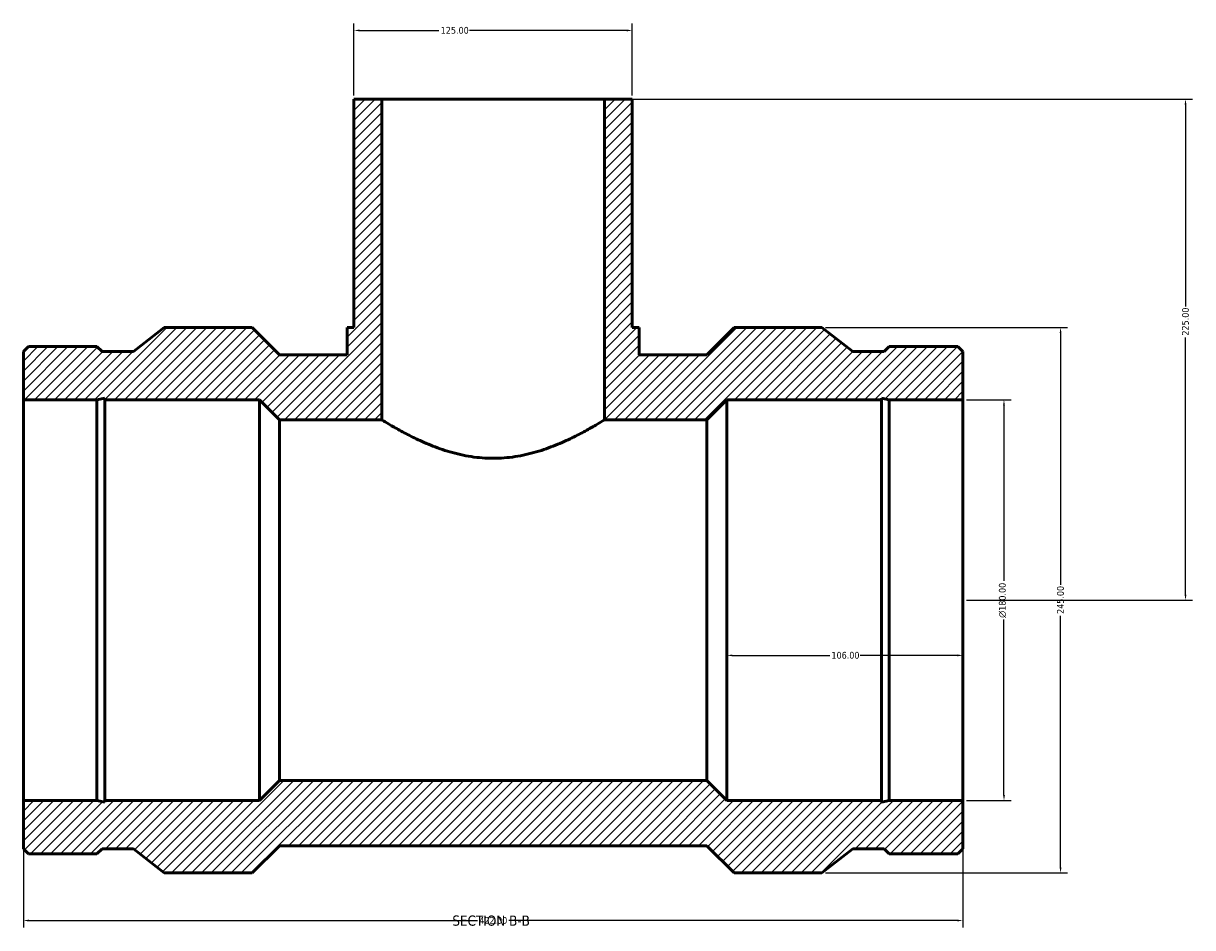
# Model space of a CAD drawing. Header units: millimetres. Extents: x -199 to 1382, y -250 to 1403.
# Tile 6 of 7: x 304 to 829, y 997 to 1403. Entities that reach past the tile are written whole.
import ezdxf

# ---------------------------------------------------------------- set-up
doc = ezdxf.new("R2010")
doc.units = ezdxf.units.MM
for name, color, linetype, lineweight in [('Dimension (ANSI)', 7, 'Continuous', 25), ('Hatch (ANSI)', 7, 'Continuous', 18), ('Symbol (ANSI)', 7, 'Continuous', 25), ('Visible (ANSI)', 7, 'Continuous', 50)]:
    doc.layers.add(name, color=color, linetype=linetype, lineweight=lineweight)
doc.styles.add('Label Text (ANSI)', font='tahoma.ttf')
doc.styles.add('Note Text (ANSI)', font='tahoma.ttf')
doc.dimstyles.new('Default - mm (ANSI)', dxfattribs={"dimtxt": 3.048, "dimasz": 2.5, "dimexe": 3.175, "dimexo": 1.6002, "dimgap": 0.8, "dimtad": 0, "dimtoh": 1, "dimrnd": 1e-08, "dimzin": 4, "dimdsep": 46, "dimtxsty": 'Note Text (ANSI)', "dimcen": 0.09, "dimdle": 10, "dimclrd": 256, "dimclre": 256, "dimclrt": 256, "dimadec": 1, "dimazin": 1, "dimtfac": 1, "dimtofl": 0, "dimtmove": 0, "dimatfit": 3, "dimfxl": 1, "dimtolj": 1, "dimtzin": 4, "dimlwd": -1, "dimlwe": -1, "dimarcsym": 0})

# ---------------------------------------------------------------- blocks, each defined once
blk = doc.blocks.new('*D7')
at = {"layer": 'Defpoints', "color": 0, "transparency": 16777216}
for p in [(726.03, 1234.06), (726.03, 1054.06), (744.48, 1054.06)]:
    blk.add_point(p, dxfattribs=at)
at = {"layer": 'Dimension (ANSI)', "transparency": 16777216}
for p, q in [((727.63, 1234.06), (747.65, 1234.06)), ((744.48, 1231.56), (744.48, 1152.78)), ((744.48, 1056.56), (744.48, 1135.34)), ((727.63, 1054.06), (747.65, 1054.06))]:
    blk.add_line(p, q, dxfattribs=at)
for points in [[(744.06, 1231.56), (744.9, 1231.56), (744.48, 1234.06)], [(744.06, 1056.56), (744.9, 1056.56), (744.48, 1054.06)]]:
    blk.add_solid(points, dxfattribs=at)
at = {"layer": 'Dimension (ANSI)', "transparency": 16777216, "insert": (742.19, 1136.14), "char_height": 3.048, "attachment_point": 1, "rotation": 90, "style": 'Note Text (ANSI)'}
blk.add_mtext('\\A1;\\fAIGDT|b0|i0;\\H3.0480;\\ln\\fTahoma|b0|i0;\\H3.0480;180.00', dxfattribs=at)
blk = doc.blocks.new('*D8')
at = {"layer": 'Defpoints', "color": 0, "transparency": 16777216}
for p in [(662.73, 1266.56), (662.73, 1021.56), (769.9, 1021.56)]:
    blk.add_point(p, dxfattribs=at)
at = {"layer": 'Dimension (ANSI)', "transparency": 16777216}
for p, q in [((664.33, 1266.56), (773.07, 1266.56)), ((769.9, 1264.06), (769.9, 1151.02)), ((769.9, 1024.06), (769.9, 1137.1)), ((664.33, 1021.56), (773.07, 1021.56))]:
    blk.add_line(p, q, dxfattribs=at)
for points in [[(769.48, 1264.06), (770.31, 1264.06), (769.9, 1266.56)], [(769.48, 1024.06), (770.31, 1024.06), (769.9, 1021.56)]]:
    blk.add_solid(points, dxfattribs=at)
at = {"layer": 'Dimension (ANSI)', "transparency": 16777216, "insert": (768.31, 1137.9), "char_height": 3.048, "attachment_point": 1, "rotation": 90, "style": 'Note Text (ANSI)'}
blk.add_mtext('\\A1;245.00', dxfattribs=at)
blk = doc.blocks.new('*D9')
at = {"layer": 'Defpoints', "color": 0, "transparency": 16777216}
for p in [(620.03, 1144.06), (726.03, 1144.06), (620.03, 1119.28)]:
    blk.add_point(p, dxfattribs=at)
at = {"layer": 'Dimension (ANSI)', "transparency": 16777216}
for p, q in [((622.53, 1119.28), (666.19, 1119.28)), ((723.53, 1119.28), (679.87, 1119.28))]:
    blk.add_line(p, q, dxfattribs=at)
for points in [[(622.53, 1119.69), (622.53, 1118.86), (620.03, 1119.28)], [(723.53, 1119.69), (723.53, 1118.86), (726.03, 1119.28)]]:
    blk.add_solid(points, dxfattribs=at)
at = {"layer": 'Dimension (ANSI)', "transparency": 16777216, "insert": (666.99, 1120.86), "char_height": 3.048, "attachment_point": 1, "style": 'Note Text (ANSI)'}
blk.add_mtext('\\A1;106.00', dxfattribs=at)
blk = doc.blocks.new('*D10')
at = {"layer": 'Defpoints', "color": 0, "transparency": 16777216}
for p in [(304.03, 1054.06), (726.03, 1054.06), (726.03, 1000.2)]:
    blk.add_point(p, dxfattribs=at)
at = {"layer": 'Dimension (ANSI)', "transparency": 16777216}
for p, q in [((304.03, 1052.46), (304.03, 997.02)), ((726.03, 1052.46), (726.03, 997.02)), ((306.53, 1000.2), (508, 1000.2)), ((723.53, 1000.2), (522.06, 1000.2))]:
    blk.add_line(p, q, dxfattribs=at)
for points in [[(306.53, 1000.61), (306.53, 999.78), (304.03, 1000.2)], [(723.53, 1000.61), (723.53, 999.78), (726.03, 1000.2)]]:
    blk.add_solid(points, dxfattribs=at)
at = {"layer": 'Dimension (ANSI)', "transparency": 16777216, "insert": (508.8, 1001.78), "char_height": 3.048, "attachment_point": 1, "style": 'Note Text (ANSI)'}
blk.add_mtext('\\A1;422.00', dxfattribs=at)
blk = doc.blocks.new('*D11')
at = {"layer": 'Defpoints', "color": 0, "transparency": 16777216}
for p in [(565.03, 1369.06), (826.03, 1369.06), (726.03, 1144.06)]:
    blk.add_point(p, dxfattribs=at)
at = {"layer": 'Dimension (ANSI)', "transparency": 16777216}
for p, q in [((566.63, 1369.06), (829.21, 1369.06)), ((826.03, 1366.56), (826.03, 1276.02)), ((826.03, 1146.56), (826.03, 1262.1)), ((727.63, 1144.06), (829.21, 1144.06))]:
    blk.add_line(p, q, dxfattribs=at)
for points in [[(825.61, 1366.56), (826.45, 1366.56), (826.03, 1369.06)], [(825.61, 1146.56), (826.45, 1146.56), (826.03, 1144.06)]]:
    blk.add_solid(points, dxfattribs=at)
at = {"layer": 'Dimension (ANSI)', "transparency": 16777216, "insert": (824.44, 1262.9), "char_height": 3.048, "attachment_point": 1, "rotation": 90, "style": 'Note Text (ANSI)'}
blk.add_mtext('\\A1;225.00', dxfattribs=at)
blk = doc.blocks.new('*D12')
at = {"layer": 'Defpoints', "color": 0, "transparency": 16777216}
for p in [(452.53, 1399.93), (452.53, 1369.06), (577.53, 1369.06)]:
    blk.add_point(p, dxfattribs=at)
at = {"layer": 'Dimension (ANSI)', "transparency": 16777216}
for p, q in [((452.53, 1370.66), (452.53, 1403.11)), ((577.53, 1370.66), (577.53, 1403.11)), ((455.03, 1399.93), (490.69, 1399.93)), ((575.03, 1399.93), (504.37, 1399.93))]:
    blk.add_line(p, q, dxfattribs=at)
for points in [[(455.03, 1400.35), (455.03, 1399.52), (452.53, 1399.93)], [(575.03, 1400.35), (575.03, 1399.52), (577.53, 1399.93)]]:
    blk.add_solid(points, dxfattribs=at)
at = {"layer": 'Dimension (ANSI)', "transparency": 16777216, "insert": (491.49, 1401.52), "char_height": 3.048, "attachment_point": 1, "style": 'Note Text (ANSI)'}
blk.add_mtext('\\A1;125.00', dxfattribs=at)

msp = doc.modelspace()

# ---------------------------------------------------------------- hatches: boundary and pattern name
at = {"layer": 'Hatch (ANSI)'}
h = msp.add_hatch(dxfattribs=at)
h.set_pattern_fill('ANSI31', color=256, scale=25.4, style=0)
h.set_pattern_definition([(45, (0, 0), (-2.245064, 2.245064), [])])
h.paths.add_polyline_path([(565.031, 1369.058), (565.031, 1225.058), (611.031, 1225.058), (620.031, 1234.058), (689.45, 1234.058), (689.45, 1234.807), (692.976, 1234.058), (726.031, 1234.058), (726.031, 1255.705), (723.753, 1257.983), (692.976, 1257.983), (690.698, 1255.705), (676.565, 1255.705), (662.731, 1266.558), (623.286, 1266.558), (611.036, 1254.308), (580.656, 1254.308), (580.656, 1266.558), (577.531, 1266.558), (577.531, 1369.058)])
h.paths.add_polyline_path([(304.031, 1255.705), (304.031, 1234.058), (337.086, 1234.058), (340.612, 1234.807), (340.612, 1234.058), (410.031, 1234.058), (419.031, 1225.058), (465.031, 1225.058), (465.031, 1369.058), (452.531, 1369.058), (452.531, 1266.558), (449.406, 1266.558), (449.406, 1254.308), (419.026, 1254.308), (406.776, 1266.558), (367.331, 1266.558), (353.498, 1255.705), (339.365, 1255.705), (337.086, 1257.983), (306.31, 1257.983)])
h.paths.add_polyline_path([(304.031, 1054.058), (304.031, 1032.412), (306.31, 1030.133), (337.086, 1030.133), (339.365, 1032.412), (353.498, 1032.412), (367.331, 1021.558), (406.776, 1021.558), (419.026, 1033.808), (611.036, 1033.808), (623.286, 1021.558), (662.731, 1021.558), (676.565, 1032.412), (690.698, 1032.412), (692.976, 1030.133), (723.753, 1030.133), (726.031, 1032.412), (726.031, 1054.058), (692.976, 1054.058), (689.45, 1053.309), (689.45, 1054.058), (620.031, 1054.058), (611.031, 1063.058), (419.031, 1063.058), (410.031, 1054.058), (340.612, 1054.058), (340.612, 1053.309), (337.086, 1054.058)])

# ---------------------------------------------------------------- linework, layer by layer
at = {"layer": 'Visible (ANSI)'}
for p, q in [((465.031, 1369.058), (452.531, 1369.058)), ((452.531, 1369.058), (452.531, 1266.558)), ((465.031, 1225.058), (465.031, 1369.058)), ((465.031, 1369.058), (565.031, 1369.058)), ((565.031, 1369.058), (565.031, 1225.058)), ((577.531, 1369.058), (565.031, 1369.058)), ((577.531, 1266.558), (577.531, 1369.058)), ((367.331, 1266.558), (353.498, 1255.705)), ((406.776, 1266.558), (367.331, 1266.558)), ((419.026, 1254.308), (406.776, 1266.558)), ((452.531, 1266.558), (449.406, 1266.558)), ((449.406, 1266.558), (449.406, 1254.308)), ((580.656, 1266.558), (577.531, 1266.558)), ((580.656, 1254.308), (580.656, 1266.558)), ((623.286, 1266.558), (611.036, 1254.308)), ((662.731, 1266.558), (623.286, 1266.558)), ((676.565, 1255.705), (662.731, 1266.558)), ((306.31, 1257.983), (304.031, 1255.705)), ((304.031, 1255.705), (304.031, 1234.058)), ((337.086, 1257.983), (306.31, 1257.983)), ((339.365, 1255.705), (337.086, 1257.983)), ((353.498, 1255.705), (339.365, 1255.705)), ((690.698, 1255.705), (676.565, 1255.705)), ((692.976, 1257.983), (690.698, 1255.705)), ((723.753, 1257.983), (692.976, 1257.983)), ((726.031, 1255.705), (723.753, 1257.983)), ((726.031, 1234.058), (726.031, 1255.705)), ((449.406, 1254.308), (419.026, 1254.308)), ((611.036, 1254.308), (580.656, 1254.308)), ((337.086, 1234.058), (340.612, 1234.807)), ((340.612, 1234.807), (340.612, 1234.058)), ((689.45, 1234.058), (689.45, 1234.807)), ((689.45, 1234.807), (692.976, 1234.058)), ((304.031, 1234.058), (337.086, 1234.058)), ((304.031, 1054.058), (304.031, 1234.058)), ((337.086, 1054.058), (337.086, 1234.058)), ((340.612, 1234.058), (410.031, 1234.058)), ((340.612, 1054.058), (340.612, 1234.058)), ((410.031, 1234.058), (419.031, 1225.058)), ((410.031, 1054.058), (410.031, 1234.058)), ((611.031, 1225.058), (620.031, 1234.058)), ((620.031, 1234.058), (689.45, 1234.058)), ((620.031, 1054.058), (620.031, 1234.058)), ((689.45, 1054.058), (689.45, 1234.058)), ((692.976, 1234.058), (726.031, 1234.058)), ((692.976, 1054.058), (692.976, 1234.058)), ((726.031, 1054.058), (726.031, 1234.058)), ((419.031, 1225.058), (465.031, 1225.058)), ((419.031, 1063.058), (419.031, 1225.058)), ((565.031, 1225.058), (611.031, 1225.058)), ((611.031, 1063.058), (611.031, 1225.058)), ((419.031, 1063.058), (410.031, 1054.058)), ((611.031, 1063.058), (419.031, 1063.058)), ((620.031, 1054.058), (611.031, 1063.058)), ((304.031, 1054.058), (304.031, 1032.412)), ((337.086, 1054.058), (304.031, 1054.058)), ((340.612, 1053.309), (337.086, 1054.058)), ((410.031, 1054.058), (340.612, 1054.058)), ((340.612, 1054.058), (340.612, 1053.309)), ((689.45, 1054.058), (620.031, 1054.058)), ((692.976, 1054.058), (689.45, 1053.309)), ((689.45, 1053.309), (689.45, 1054.058)), ((726.031, 1054.058), (692.976, 1054.058)), ((726.031, 1032.412), (726.031, 1054.058)), ((304.031, 1032.412), (306.31, 1030.133)), ((306.31, 1030.133), (337.086, 1030.133)), ((337.086, 1030.133), (339.365, 1032.412)), ((339.365, 1032.412), (353.498, 1032.412)), ((353.498, 1032.412), (367.331, 1021.558)), ((406.776, 1021.558), (419.026, 1033.808)), ((419.026, 1033.808), (611.036, 1033.808)), ((611.036, 1033.808), (623.286, 1021.558)), ((662.731, 1021.558), (676.565, 1032.412)), ((676.565, 1032.412), (690.698, 1032.412)), ((690.698, 1032.412), (692.976, 1030.133)), ((692.976, 1030.133), (723.753, 1030.133)), ((723.753, 1030.133), (726.031, 1032.412)), ((367.331, 1021.558), (406.776, 1021.558)), ((623.286, 1021.558), (662.731, 1021.558))]:
    msp.add_line(p, q, dxfattribs=at)
for points, knots in [([(515.031, 1207.784), (511.773, 1207.784), (508.45, 1208.041), (501.915, 1209.04), (498.702, 1209.778), (492.588, 1211.557), (489.68, 1212.598), (484.313, 1214.759), (481.855, 1215.877), (477.513, 1217.984), (475.466, 1219.052), (471.826, 1221.034), (470.234, 1221.947), (467.652, 1223.46), (466.66, 1224.061), (465.35, 1224.86), (465.031, 1225.058), (465.031, 1225.058)], [0, 0, 0, 0, 0.9773674, 0.9773674, 1.9547348, 1.9547348, 2.9321022, 2.9321022, 3.9094696, 3.9094696, 4.8795789, 4.8795789, 5.8496883, 5.8496883, 6.8197976, 6.8197976, 7.789907, 7.789907, 7.789907, 7.789907]), ([(565.031, 1225.058), (565.031, 1225.058), (564.712, 1224.86), (563.402, 1224.061), (562.411, 1223.46), (559.829, 1221.947), (558.236, 1221.034), (554.596, 1219.052), (552.549, 1217.984), (548.208, 1215.877), (545.749, 1214.759), (540.383, 1212.598), (537.475, 1211.557), (531.36, 1209.778), (528.148, 1209.04), (521.612, 1208.041), (518.289, 1207.784), (515.031, 1207.784)], [23.369721, 23.369721, 23.369721, 23.369721, 24.3398304, 24.3398304, 25.3099398, 25.3099398, 26.2800491, 26.2800491, 27.2501585, 27.2501585, 28.2275259, 28.2275259, 29.2048933, 29.2048933, 30.1822607, 30.1822607, 31.1596281, 31.1596281, 31.1596281, 31.1596281])]:
    msp.add_open_spline(points, degree=3, knots=knots, dxfattribs=at)

# ---------------------------------------------------------------- texts
at = {"layer": 'Symbol (ANSI)', "insert": (496.703, 997.793), "char_height": 4.572, "attachment_point": 7, "style": 'Label Text (ANSI)'}
msp.add_mtext('SECTION B-B', dxfattribs=at)

# ---------------------------------------------------------------- dimensions: what is measured, and where the dimension line sits
at = {"layer": 'Dimension (ANSI)'}
dim = msp.add_linear_dim(base=(452.531, 1399.933), p1=(577.531, 1369.058), p2=(452.531, 1369.058), dimstyle='Default - mm (ANSI)', override={"dimtoh": 0, "dimdec": 2, "dimtp": 0, "dimtm": 0, "dimtdec": 2, "dimatfit": 1}, dxfattribs=at)
dim.commit()
dim.dimension.update_dxf_attribs({"geometry": '*D12', "text_midpoint": (497.531, 1399.933), "dimtype": 160})
for base, p1, p2, angle, override, picture, middle in [((826.031, 1369.058), (726.031, 1144.058), (565.031, 1369.058), 90, {"dimtoh": 0, "dimdec": 2, "dimtp": 0, "dimtm": 0, "dimtdec": 2, "dimatfit": 1}, '*D11', (826.031, 1269.058)), ((769.896, 1021.558), (662.731, 1266.558), (662.731, 1021.558), 90, {"dimtoh": 0, "dimdec": 2, "dimtp": 0, "dimtm": 0, "dimtdec": 2, "dimatfit": 1}, '*D8', (769.896, 1144.058)), ((620.031, 1119.276), (726.031, 1144.058), (620.031, 1144.058), 180, {"dimtoh": 0, "dimdec": 2, "dimse1": 1, "dimse2": 1, "dimtp": 0, "dimtm": 0, "dimtdec": 2, "dimatfit": 1}, '*D9', (673.031, 1119.276)), ((726.031, 1000.197), (304.031, 1054.058), (726.031, 1054.058), 180, {"dimtoh": 0, "dimdec": 2, "dimtp": 0, "dimtm": 0, "dimtdec": 2, "dimatfit": 1}, '*D10', (515.031, 1000.197))]:
    dim = msp.add_linear_dim(base=base, p1=p1, p2=p2, angle=angle, dimstyle='Default - mm (ANSI)', override=override, dxfattribs=at)
    dim.commit()
    dim.dimension.update_dxf_attribs({"geometry": picture, "text_midpoint": middle, "dimtype": 160})
dim = msp.add_linear_dim(base=(744.479, 1054.058), p1=(726.031, 1234.058), p2=(726.031, 1054.058), angle=90, text='\\fAIGDT|b0|i0;\\H3.0480;\\ln\\fTahoma|b0|i0;\\H3.0480;<>', dimstyle='Default - mm (ANSI)', override={"dimtoh": 0, "dimdec": 2, "dimtp": 0, "dimtm": 0, "dimtdec": 2, "dimatfit": 1}, dxfattribs=at)
dim.commit()
dim.dimension.update_dxf_attribs({"geometry": '*D7', "text_midpoint": (744.479, 1144.058), "dimtype": 160})

doc.saveas('drawing.dxf')
